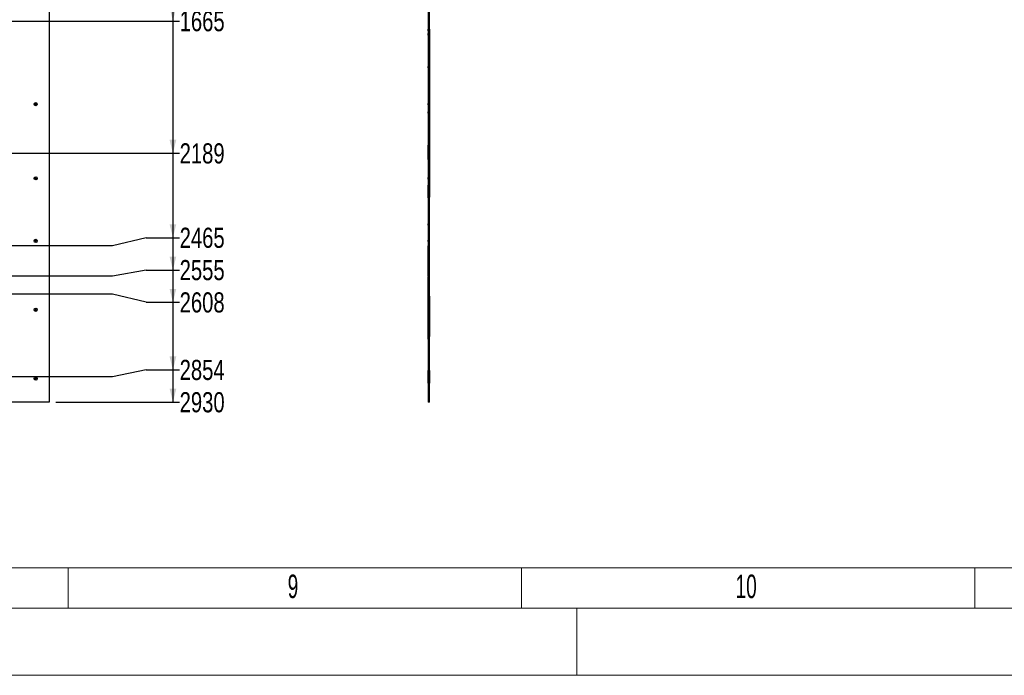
# Model space of a CAD drawing. Header units: millimetres. Extents: x 0 to 841, y 0 to 594.
# Tile 92 of 102: x 548 to 695, y 0 to 98. Entities that reach past the tile are written whole.
import ezdxf

# ---------------------------------------------------------------- set-up
doc = ezdxf.new("R2010")
doc.units = ezdxf.units.MM
doc.layers.add('COTES', color=1, linetype='Continuous')
doc.layers.add('NOTES', color=6, linetype='Continuous')
doc.layers.add('TRAIT-FORT', color=4, linetype='Continuous', lineweight=25)
doc.styles.add('SLDTEXTSTYLE0', font='TXT', dxfattribs={"width": 0.75})
doc.styles.add('SLDTEXTSTYLE3', font='TXT', dxfattribs={"width": 0.605})
doc.dimstyles.new('SLDDIMSTYLE1', dxfattribs={"dimtxt": 3, "dimasz": 2, "dimexe": 0, "dimexo": 0.0625, "dimgap": 0.75, "dimtad": 0, "dimtih": 1, "dimtoh": 1, "dimdec": 0, "dimlfac": 20, "dimrnd": 1e-09, "dimzin": 12, "dimdsep": 46, "dimtxsty": 'SLDTEXTSTYLE0', "dimsah": 1, "dimcen": 0.09, "dimadec": 0, "dimazin": 3, "dimtfac": 1, "dimtdec": 0, "dimtofl": 0, "dimtmove": 0, "dimatfit": 3, "dimfxl": 1, "dimfrac": 2, "dimtolj": 1, "dimtzin": 12, "dimarcsym": 0})

# ---------------------------------------------------------------- blocks, each defined once
blk = doc.blocks.new('_D_83')
at = {"layer": 'COTES', "color": 1, "transparency": 16777216}
for p, q in [((443.93, 103.85), (428, 103.85)), ((448.93, 97.33), (443.93, 103.85)), ((570.91, 101.27), (570.91, 97.33)), ((448.93, 97.33), (571.91, 97.33))]:
    blk.add_line(p, q, dxfattribs=at)
blk.add_solid([(570.91, 97.33), (571.41, 99.33), (570.41, 99.33)], dxfattribs=at)
at = {"layer": 'COTES', "color": 1, "transparency": 16777216, "insert": (571.91, 98.81), "char_height": 3, "attachment_point": 1, "style": 'SLDTEXTSTYLE0'}
blk.add_mtext('1665', dxfattribs=at)
blk = doc.blocks.new('_D_84')
at = {"layer": 'COTES', "color": 1, "transparency": 16777216}
for p, q in [((570.91, 97.33), (570.91, 77.65)), ((440.46, 77.65), (571.91, 77.65))]:
    blk.add_line(p, q, dxfattribs=at)
blk.add_solid([(570.91, 77.65), (571.41, 79.65), (570.41, 79.65)], dxfattribs=at)
at = {"layer": 'COTES', "color": 1, "transparency": 16777216, "insert": (571.91, 79.13), "char_height": 3, "attachment_point": 1, "style": 'SLDTEXTSTYLE0'}
blk.add_mtext('2189', dxfattribs=at)
blk = doc.blocks.new('_D_85')
at = {"layer": 'COTES', "color": 1, "transparency": 16777216}
for p, q in [((570.91, 77.65), (570.91, 65.08)), ((566.91, 65.08), (561.91, 63.85)), ((566.91, 65.08), (571.91, 65.08)), ((561.91, 63.85), (393.5, 63.85))]:
    blk.add_line(p, q, dxfattribs=at)
blk.add_solid([(570.91, 65.08), (571.41, 67.08), (570.41, 67.08)], dxfattribs=at)
at = {"layer": 'COTES', "color": 1, "transparency": 16777216, "insert": (571.91, 66.57), "char_height": 3, "attachment_point": 1, "style": 'SLDTEXTSTYLE0'}
blk.add_mtext('2465', dxfattribs=at)
blk = doc.blocks.new('_D_86')
at = {"layer": 'COTES', "color": 1, "transparency": 16777216}
for p, q in [((570.91, 65.08), (570.91, 60.27)), ((566.91, 60.27), (561.91, 59.35)), ((566.91, 60.27), (571.91, 60.27)), ((561.91, 59.35), (393.5, 59.35))]:
    blk.add_line(p, q, dxfattribs=at)
blk.add_solid([(570.91, 60.27), (571.41, 62.27), (570.41, 62.27)], dxfattribs=at)
at = {"layer": 'COTES', "color": 1, "transparency": 16777216, "insert": (571.91, 61.76), "char_height": 3, "attachment_point": 1, "style": 'SLDTEXTSTYLE0'}
blk.add_mtext('2555', dxfattribs=at)
blk = doc.blocks.new('_D_87')
at = {"layer": 'COTES', "color": 1, "transparency": 16777216}
for p, q in [((570.91, 60.27), (570.91, 55.46)), ((561.91, 56.69), (496.33, 56.69)), ((566.91, 55.46), (561.91, 56.69)), ((566.91, 55.46), (571.91, 55.46))]:
    blk.add_line(p, q, dxfattribs=at)
blk.add_solid([(570.91, 55.46), (571.41, 57.46), (570.41, 57.46)], dxfattribs=at)
at = {"layer": 'COTES', "color": 1, "transparency": 16777216, "insert": (571.91, 56.95), "char_height": 3, "attachment_point": 1, "style": 'SLDTEXTSTYLE0'}
blk.add_mtext('2608', dxfattribs=at)
blk = doc.blocks.new('_D_88')
at = {"layer": 'COTES', "color": 1, "transparency": 16777216}
for p, q in [((570.91, 55.46), (570.91, 45.41)), ((566.91, 45.41), (561.91, 44.38)), ((566.91, 45.41), (571.91, 45.41)), ((561.91, 44.38), (514.96, 44.38))]:
    blk.add_line(p, q, dxfattribs=at)
blk.add_solid([(570.91, 45.41), (571.41, 47.41), (570.41, 47.41)], dxfattribs=at)
at = {"layer": 'COTES', "color": 1, "transparency": 16777216, "insert": (571.91, 46.9), "char_height": 3, "attachment_point": 1, "style": 'SLDTEXTSTYLE0'}
blk.add_mtext('2854', dxfattribs=at)
blk = doc.blocks.new('_D_89')
at = {"layer": 'COTES', "color": 1, "transparency": 16777216}
for p, q in [((570.91, 45.41), (570.91, 40.6)), ((553.5, 40.6), (571.91, 40.6))]:
    blk.add_line(p, q, dxfattribs=at)
blk.add_solid([(570.91, 40.6), (571.41, 42.6), (570.41, 42.6)], dxfattribs=at)
at = {"layer": 'COTES', "color": 1, "transparency": 16777216, "insert": (571.91, 42.09), "char_height": 3, "attachment_point": 1, "style": 'SLDTEXTSTYLE0'}
blk.add_mtext('2930', dxfattribs=at)

msp = doc.modelspace()

# ---------------------------------------------------------------- linework, layer by layer
at = {"color": 7, "linetype": 'Continuous', "lineweight": 18}
for p, q in [((16.00104, 15.94307), (825.00104, 15.94307)), ((647.00104, 15.94307), (469.00104, 15.94307)), ((555.33464, 9.94307), (555.33464, 15.94307)), ((622.75134, 9.94307), (622.75134, 15.94307)), ((690.16804, 9.94307), (690.16804, 15.94307)), ((831.00104, 9.94307), (10.00104, 9.94307)), ((631.00104, -0.05693), (631.00104, 9.94307)), ((841.00104, -0.05693), (0.00104, -0.05693))]:
    msp.add_line(p, q, dxfattribs=at)
at = {"layer": 'TRAIT-FORT', "color": 4, "linetype": 'Continuous', "lineweight": 25}
for p, q in [((552.49675, 187.10392), (552.49675, 40.60392)), ((608.86375, 187.10392), (608.86375, 40.60392)), ((609.06375, 40.60392), (609.06375, 187.10392)), ((608.94125, 96.11642), (608.86375, 96.11642)), ((608.94125, 96.11642), (608.86375, 96.11642)), ((608.86375, 95.89142), (608.86375, 96.11642)), ((608.86375, 95.89142), (608.86375, 96.11642)), ((609.06375, 96.10392), (608.86375, 96.10392)), ((608.86375, 96.10392), (608.86375, 71.10392)), ((608.86375, 95.89142), (608.94125, 95.89142)), ((608.86375, 95.89142), (608.94125, 95.89142)), ((608.94125, 95.46642), (608.86375, 95.46642)), ((608.94125, 95.46642), (608.86375, 95.46642)), ((608.86375, 95.24142), (608.86375, 95.46642)), ((608.86375, 95.24142), (608.86375, 95.46642)), ((608.86375, 95.24142), (608.94125, 95.24142)), ((608.86375, 95.24142), (608.94125, 95.24142)), ((609.06375, 96.23892), (608.94125, 96.11642)), ((609.06375, 96.23892), (608.94125, 96.11642)), ((608.94125, 95.89142), (608.94125, 96.11642)), ((608.94125, 95.89142), (608.94125, 96.11642)), ((608.94125, 95.89142), (609.06375, 95.76892)), ((608.94125, 95.89142), (609.06375, 95.76892)), ((609.06375, 95.58892), (608.94125, 95.46642)), ((609.06375, 95.58892), (608.94125, 95.46642)), ((608.94125, 95.24142), (608.94125, 95.46642)), ((608.94125, 95.24142), (608.94125, 95.46642)), ((608.94125, 95.24142), (609.06375, 95.11892)), ((608.94125, 95.24142), (609.06375, 95.11892)), ((609.06375, 95.77131), (609.06375, 96.23652)), ((609.06375, 95.77131), (609.06375, 96.23652)), ((609.06375, 96.10392), (609.06375, 71.10392)), ((609.06375, 95.12131), (609.06375, 95.58652)), ((609.06375, 95.12131), (609.06375, 95.58652)), ((608.94125, 90.56642), (608.86375, 90.56642)), ((608.94125, 90.56642), (608.86375, 90.56642)), ((608.94125, 90.56642), (608.86375, 90.56642)), ((608.94125, 90.56642), (608.86375, 90.56642)), ((608.94125, 90.56642), (608.86375, 90.56642)), ((608.94125, 90.56642), (608.86375, 90.56642)), ((608.86375, 90.34142), (608.86375, 90.56642)), ((608.86375, 90.34142), (608.86375, 90.56642)), ((608.86375, 90.34142), (608.86375, 90.56642)), ((608.86375, 90.34142), (608.86375, 90.56642)), ((608.86375, 90.34142), (608.86375, 90.56642)), ((608.86375, 90.34142), (608.86375, 90.56642)), ((608.86375, 90.34142), (608.94125, 90.34142)), ((608.86375, 90.34142), (608.94125, 90.34142)), ((608.86375, 90.34142), (608.94125, 90.34142)), ((608.86375, 90.34142), (608.94125, 90.34142)), ((608.86375, 90.34142), (608.94125, 90.34142)), ((608.86375, 90.34142), (608.94125, 90.34142)), ((609.06375, 90.68892), (608.94125, 90.56642)), ((609.06375, 90.68892), (608.94125, 90.56642)), ((609.06375, 90.68892), (608.94125, 90.56642)), ((609.06375, 90.68892), (608.94125, 90.56642)), ((609.06375, 90.68892), (608.94125, 90.56642)), ((609.06375, 90.68892), (608.94125, 90.56642)), ((608.94125, 90.34142), (608.94125, 90.56642)), ((608.94125, 90.34142), (608.94125, 90.56642)), ((608.94125, 90.34142), (608.94125, 90.56642)), ((608.94125, 90.34142), (608.94125, 90.56642)), ((608.94125, 90.34142), (608.94125, 90.56642)), ((608.94125, 90.34142), (608.94125, 90.56642)), ((608.94125, 90.34142), (609.06375, 90.21892)), ((608.94125, 90.34142), (609.06375, 90.21892)), ((608.94125, 90.34142), (609.06375, 90.21892)), ((608.94125, 90.34142), (609.06375, 90.21892)), ((608.94125, 90.34142), (609.06375, 90.21892)), ((608.94125, 90.34142), (609.06375, 90.21892)), ((609.06375, 90.22131), (609.06375, 90.68652)), ((609.06375, 90.22131), (609.06375, 90.68652)), ((609.06375, 90.22131), (609.06375, 90.68652)), ((609.06375, 90.22131), (609.06375, 90.68652)), ((609.06375, 90.22131), (609.06375, 90.68652)), ((609.06375, 90.22131), (609.06375, 90.68652)), ((608.94125, 85.06642), (608.86375, 85.06642)), ((608.94125, 85.06642), (608.86375, 85.06642)), ((608.94125, 85.06642), (608.86375, 85.06642)), ((608.94125, 85.06642), (608.86375, 85.06642)), ((608.86375, 84.84142), (608.86375, 85.06642)), ((608.86375, 84.84142), (608.86375, 85.06642)), ((608.86375, 84.84142), (608.86375, 85.06642)), ((608.86375, 84.84142), (608.86375, 85.06642)), ((609.06375, 85.18892), (608.94125, 85.06642)), ((609.06375, 85.18892), (608.94125, 85.06642)), ((609.06375, 85.18892), (608.94125, 85.06642)), ((609.06375, 85.18892), (608.94125, 85.06642)), ((608.94125, 84.84142), (608.94125, 85.06642)), ((608.94125, 84.84142), (608.94125, 85.06642)), ((608.94125, 84.84142), (608.94125, 85.06642)), ((608.94125, 84.84142), (608.94125, 85.06642)), ((609.06375, 84.72131), (609.06375, 85.18652)), ((609.06375, 84.72131), (609.06375, 85.18652)), ((609.06375, 84.72131), (609.06375, 85.18652)), ((609.06375, 84.72131), (609.06375, 85.18652)), ((608.86375, 84.84142), (608.94125, 84.84142)), ((608.86375, 84.84142), (608.94125, 84.84142)), ((608.86375, 84.84142), (608.94125, 84.84142)), ((608.86375, 84.84142), (608.94125, 84.84142)), ((608.94125, 83.81642), (608.86375, 83.81642)), ((608.94125, 83.81642), (608.86375, 83.81642)), ((608.86375, 83.59142), (608.86375, 83.81642)), ((608.86375, 83.59142), (608.86375, 83.81642)), ((608.86375, 83.59142), (608.94125, 83.59142)), ((608.86375, 83.59142), (608.94125, 83.59142)), ((608.94125, 84.84142), (609.06375, 84.71892)), ((608.94125, 84.84142), (609.06375, 84.71892)), ((608.94125, 84.84142), (609.06375, 84.71892)), ((608.94125, 84.84142), (609.06375, 84.71892)), ((609.06375, 83.93892), (608.94125, 83.81642)), ((609.06375, 83.93892), (608.94125, 83.81642)), ((608.94125, 83.59142), (608.94125, 83.81642)), ((608.94125, 83.59142), (608.94125, 83.81642)), ((608.94125, 83.59142), (609.06375, 83.46892)), ((608.94125, 83.59142), (609.06375, 83.46892)), ((609.06375, 83.47131), (609.06375, 83.93652)), ((609.06375, 83.47131), (609.06375, 83.93652)), ((608.94125, 78.86642), (608.86375, 78.86642)), ((608.94125, 78.86642), (608.86375, 78.86642)), ((608.94125, 78.86642), (608.86375, 78.86642)), ((608.94125, 78.86642), (608.86375, 78.86642)), ((608.94125, 78.86642), (608.86375, 78.86642)), ((608.94125, 78.86642), (608.86375, 78.86642)), ((608.86375, 78.64142), (608.86375, 78.86642)), ((608.86375, 78.64142), (608.86375, 78.86642)), ((608.86375, 78.64142), (608.86375, 78.86642)), ((608.86375, 78.64142), (608.86375, 78.86642)), ((608.86375, 78.64142), (608.86375, 78.86642)), ((608.86375, 78.64142), (608.86375, 78.86642)), ((608.86375, 78.64142), (608.94125, 78.64142)), ((608.86375, 78.64142), (608.94125, 78.64142)), ((608.86375, 78.64142), (608.94125, 78.64142)), ((608.86375, 78.64142), (608.94125, 78.64142)), ((608.86375, 78.64142), (608.94125, 78.64142)), ((608.86375, 78.64142), (608.94125, 78.64142)), ((609.06375, 78.59649), (608.86375, 78.59649)), ((609.06375, 78.59649), (608.86375, 78.59649)), ((608.86375, 76.6987), (608.86375, 78.59427)), ((608.86375, 76.6987), (608.86375, 78.59427)), ((609.06375, 78.98892), (608.94125, 78.86642)), ((609.06375, 78.98892), (608.94125, 78.86642)), ((609.06375, 78.98892), (608.94125, 78.86642)), ((609.06375, 78.98892), (608.94125, 78.86642)), ((609.06375, 78.98892), (608.94125, 78.86642)), ((609.06375, 78.98892), (608.94125, 78.86642)), ((608.94125, 78.64142), (608.94125, 78.86642)), ((608.94125, 78.64142), (608.94125, 78.86642)), ((608.94125, 78.64142), (608.94125, 78.86642)), ((608.94125, 78.64142), (608.94125, 78.86642)), ((608.94125, 78.64142), (608.94125, 78.86642)), ((608.94125, 78.64142), (608.94125, 78.86642)), ((608.94125, 78.64142), (609.06375, 78.51892)), ((608.94125, 78.64142), (609.06375, 78.51892)), ((608.94125, 78.64142), (609.06375, 78.51892)), ((608.94125, 78.64142), (609.06375, 78.51892)), ((608.94125, 78.64142), (609.06375, 78.51892)), ((608.94125, 78.64142), (609.06375, 78.51892)), ((609.06375, 78.52131), (609.06375, 78.98652)), ((609.06375, 78.52131), (609.06375, 78.98652)), ((609.06375, 78.52131), (609.06375, 78.98652)), ((609.06375, 78.52131), (609.06375, 78.98652)), ((609.06375, 78.52131), (609.06375, 78.98652)), ((609.06375, 78.52131), (609.06375, 78.98652)), ((609.06375, 76.6987), (609.06375, 78.59427)), ((609.06375, 76.6987), (609.06375, 78.59427)), ((608.86375, 76.69649), (609.06375, 76.69649)), ((608.86375, 76.69649), (609.06375, 76.69649)), ((608.94125, 74.01642), (608.86375, 74.01642)), ((608.94125, 74.01642), (608.86375, 74.01642)), ((608.94125, 74.01642), (608.86375, 74.01642)), ((608.94125, 74.01642), (608.86375, 74.01642)), ((608.86375, 73.79142), (608.86375, 74.01642)), ((608.86375, 73.79142), (608.86375, 74.01642)), ((608.86375, 73.79142), (608.86375, 74.01642)), ((608.86375, 73.79142), (608.86375, 74.01642)), ((608.86375, 73.79142), (608.94125, 73.79142)), ((608.86375, 73.79142), (608.94125, 73.79142)), ((608.86375, 73.79142), (608.94125, 73.79142)), ((608.86375, 73.79142), (608.94125, 73.79142)), ((609.06375, 74.13892), (608.94125, 74.01642)), ((609.06375, 74.13892), (608.94125, 74.01642)), ((609.06375, 74.13892), (608.94125, 74.01642)), ((609.06375, 74.13892), (608.94125, 74.01642)), ((608.94125, 73.79142), (608.94125, 74.01642)), ((608.94125, 73.79142), (608.94125, 74.01642)), ((608.94125, 73.79142), (608.94125, 74.01642)), ((608.94125, 73.79142), (608.94125, 74.01642)), ((608.94125, 73.79142), (609.06375, 73.66892)), ((608.94125, 73.79142), (609.06375, 73.66892)), ((608.94125, 73.79142), (609.06375, 73.66892)), ((608.94125, 73.79142), (609.06375, 73.66892)), ((609.06375, 73.67131), (609.06375, 74.13652)), ((609.06375, 73.67131), (609.06375, 74.13652)), ((609.06375, 73.67131), (609.06375, 74.13652)), ((609.06375, 73.67131), (609.06375, 74.13652)), ((609.06375, 72.92329), (608.86375, 72.92329)), ((609.06375, 72.92329), (608.86375, 72.92329)), ((608.86375, 71.0255), (608.86375, 72.92107)), ((608.86375, 71.0255), (608.86375, 72.92107)), ((608.94125, 72.21642), (608.86375, 72.21642)), ((608.94125, 72.21642), (608.86375, 72.21642)), ((608.94125, 72.21642), (608.86375, 72.21642)), ((608.94125, 72.21642), (608.86375, 72.21642)), ((608.94125, 72.21642), (608.86375, 72.21642)), ((608.86375, 71.99142), (608.86375, 72.21642)), ((608.86375, 71.99142), (608.86375, 72.21642)), ((608.86375, 71.99142), (608.86375, 72.21642)), ((608.86375, 71.99142), (608.86375, 72.21642)), ((608.86375, 71.99142), (608.86375, 72.21642)), ((608.86375, 71.99142), (608.94125, 71.99142)), ((608.86375, 71.99142), (608.94125, 71.99142)), ((608.86375, 71.99142), (608.94125, 71.99142)), ((608.86375, 71.99142), (608.94125, 71.99142)), ((608.86375, 71.99142), (608.94125, 71.99142)), ((609.06375, 72.33892), (608.94125, 72.21642)), ((609.06375, 72.33892), (608.94125, 72.21642)), ((609.06375, 72.33892), (608.94125, 72.21642)), ((609.06375, 72.33892), (608.94125, 72.21642)), ((609.06375, 72.33892), (608.94125, 72.21642)), ((608.94125, 71.99142), (608.94125, 72.21642)), ((608.94125, 71.99142), (608.94125, 72.21642)), ((608.94125, 71.99142), (608.94125, 72.21642)), ((608.94125, 71.99142), (608.94125, 72.21642)), ((608.94125, 71.99142), (608.94125, 72.21642)), ((608.94125, 71.99142), (609.06375, 71.86892)), ((608.94125, 71.99142), (609.06375, 71.86892)), ((608.94125, 71.99142), (609.06375, 71.86892)), ((608.94125, 71.99142), (609.06375, 71.86892)), ((608.94125, 71.99142), (609.06375, 71.86892)), ((609.06375, 71.0255), (609.06375, 72.92107)), ((609.06375, 71.0255), (609.06375, 72.92107)), ((609.06375, 71.87131), (609.06375, 72.33652)), ((609.06375, 71.87131), (609.06375, 72.33652)), ((609.06375, 71.87131), (609.06375, 72.33652)), ((609.06375, 71.87131), (609.06375, 72.33652)), ((609.06375, 71.87131), (609.06375, 72.33652)), ((609.06375, 71.10392), (608.86375, 71.10392)), ((608.86375, 71.02329), (609.06375, 71.02329)), ((608.86375, 71.02329), (609.06375, 71.02329)), ((608.94125, 67.16642), (608.86375, 67.16642)), ((608.94125, 67.16642), (608.86375, 67.16642)), ((608.94125, 67.16642), (608.86375, 67.16642)), ((608.94125, 67.16642), (608.86375, 67.16642)), ((608.94125, 67.16642), (608.86375, 67.16642)), ((608.94125, 67.16642), (608.86375, 67.16642)), ((608.86375, 66.94142), (608.86375, 67.16642)), ((608.86375, 66.94142), (608.86375, 67.16642)), ((608.86375, 66.94142), (608.86375, 67.16642)), ((608.86375, 66.94142), (608.86375, 67.16642)), ((608.86375, 66.94142), (608.86375, 67.16642)), ((608.86375, 66.94142), (608.86375, 67.16642)), ((608.86375, 66.94142), (608.94125, 66.94142)), ((608.86375, 66.94142), (608.94125, 66.94142)), ((608.86375, 66.94142), (608.94125, 66.94142)), ((608.86375, 66.94142), (608.94125, 66.94142)), ((608.86375, 66.94142), (608.94125, 66.94142)), ((608.86375, 66.94142), (608.94125, 66.94142)), ((609.06375, 67.28892), (608.94125, 67.16642)), ((609.06375, 67.28892), (608.94125, 67.16642)), ((609.06375, 67.28892), (608.94125, 67.16642)), ((609.06375, 67.28892), (608.94125, 67.16642)), ((609.06375, 67.28892), (608.94125, 67.16642)), ((609.06375, 67.28892), (608.94125, 67.16642)), ((608.94125, 66.94142), (608.94125, 67.16642)), ((608.94125, 66.94142), (608.94125, 67.16642)), ((608.94125, 66.94142), (608.94125, 67.16642)), ((608.94125, 66.94142), (608.94125, 67.16642)), ((608.94125, 66.94142), (608.94125, 67.16642)), ((608.94125, 66.94142), (608.94125, 67.16642)), ((608.94125, 66.94142), (609.06375, 66.81892)), ((608.94125, 66.94142), (609.06375, 66.81892)), ((608.94125, 66.94142), (609.06375, 66.81892)), ((608.94125, 66.94142), (609.06375, 66.81892)), ((608.94125, 66.94142), (609.06375, 66.81892)), ((608.94125, 66.94142), (609.06375, 66.81892)), ((609.06375, 66.82131), (609.06375, 67.28652)), ((609.06375, 66.82131), (609.06375, 67.28652)), ((609.06375, 66.82131), (609.06375, 67.28652)), ((609.06375, 66.82131), (609.06375, 67.28652)), ((609.06375, 66.82131), (609.06375, 67.28652)), ((609.06375, 66.82131), (609.06375, 67.28652)), ((608.94125, 64.71642), (608.86375, 64.71642)), ((608.94125, 64.71642), (608.86375, 64.71642)), ((608.94125, 64.71642), (608.86375, 64.71642)), ((608.94125, 64.71642), (608.86375, 64.71642)), ((608.94125, 64.71642), (608.86375, 64.71642)), ((608.94125, 64.71642), (608.86375, 64.71642)), ((608.94125, 64.71642), (608.86375, 64.71642)), ((608.86375, 64.49142), (608.86375, 64.71642)), ((608.86375, 64.49142), (608.86375, 64.71642)), ((608.86375, 64.49142), (608.86375, 64.71642)), ((608.86375, 64.49142), (608.86375, 64.71642)), ((608.86375, 64.49142), (608.86375, 64.71642)), ((608.86375, 64.49142), (608.86375, 64.71642)), ((608.86375, 64.49142), (608.86375, 64.71642)), ((608.86375, 64.49142), (608.94125, 64.49142)), ((608.86375, 64.49142), (608.94125, 64.49142)), ((608.86375, 64.49142), (608.94125, 64.49142)), ((608.86375, 64.49142), (608.94125, 64.49142)), ((608.86375, 64.49142), (608.94125, 64.49142)), ((608.86375, 64.49142), (608.94125, 64.49142)), ((608.86375, 64.49142), (608.94125, 64.49142)), ((609.06375, 64.83892), (608.94125, 64.71642)), ((609.06375, 64.83892), (608.94125, 64.71642)), ((609.06375, 64.83892), (608.94125, 64.71642)), ((609.06375, 64.83892), (608.94125, 64.71642)), ((609.06375, 64.83892), (608.94125, 64.71642)), ((609.06375, 64.83892), (608.94125, 64.71642)), ((609.06375, 64.83892), (608.94125, 64.71642)), ((608.94125, 64.49142), (608.94125, 64.71642)), ((608.94125, 64.49142), (608.94125, 64.71642)), ((608.94125, 64.49142), (608.94125, 64.71642)), ((608.94125, 64.49142), (608.94125, 64.71642)), ((608.94125, 64.49142), (608.94125, 64.71642)), ((608.94125, 64.49142), (608.94125, 64.71642)), ((608.94125, 64.49142), (608.94125, 64.71642)), ((608.94125, 64.49142), (609.06375, 64.36892)), ((608.94125, 64.49142), (609.06375, 64.36892)), ((608.94125, 64.49142), (609.06375, 64.36892)), ((608.94125, 64.49142), (609.06375, 64.36892)), ((608.94125, 64.49142), (609.06375, 64.36892)), ((608.94125, 64.49142), (609.06375, 64.36892)), ((608.94125, 64.49142), (609.06375, 64.36892)), ((609.06375, 64.37131), (609.06375, 64.83652)), ((609.06375, 64.37131), (609.06375, 64.83652)), ((609.06375, 64.37131), (609.06375, 64.83652)), ((609.06375, 64.37131), (609.06375, 64.83652)), ((609.06375, 64.37131), (609.06375, 64.83652)), ((609.06375, 64.37131), (609.06375, 64.83652)), ((609.06375, 64.37131), (609.06375, 64.83652)), ((608.86375, 59.35392), (608.86375, 63.85392)), ((609.06375, 63.85392), (608.86375, 63.85392)), ((609.06375, 59.35392), (609.06375, 63.85392)), ((609.06375, 59.35392), (608.86375, 59.35392)), ((609.06375, 59.26898), (608.86375, 59.26898)), ((608.86375, 57.3712), (608.86375, 59.26677)), ((609.06375, 57.3712), (609.06375, 59.26677)), ((608.94125, 58.16642), (608.86375, 58.16642)), ((608.94125, 58.16642), (608.86375, 58.16642)), ((608.86375, 57.94142), (608.86375, 58.16642)), ((608.86375, 57.94142), (608.86375, 58.16642)), ((608.86375, 57.94142), (608.94125, 57.94142)), ((608.86375, 57.94142), (608.94125, 57.94142)), ((609.06375, 57.64217), (608.86375, 57.64217)), ((608.86375, 55.74439), (608.86375, 57.63996)), ((608.86375, 57.36898), (609.06375, 57.36898)), ((609.06375, 58.28892), (608.94125, 58.16642)), ((609.06375, 58.28892), (608.94125, 58.16642)), ((608.94125, 57.94142), (608.94125, 58.16642)), ((608.94125, 57.94142), (608.94125, 58.16642)), ((608.94125, 57.94142), (609.06375, 57.81892)), ((608.94125, 57.94142), (609.06375, 57.81892)), ((609.06375, 57.82131), (609.06375, 58.28652)), ((609.06375, 57.82131), (609.06375, 58.28652)), ((609.06375, 55.74439), (609.06375, 57.63996)), ((609.06375, 56.35392), (608.86375, 56.35392)), ((608.86375, 50.35392), (608.86375, 56.35392)), ((608.86375, 55.74217), (609.06375, 55.74217)), ((609.06375, 56.35392), (609.06375, 50.35392)), ((608.94125, 55.46642), (608.86375, 55.46642)), ((608.94125, 55.46642), (608.86375, 55.46642)), ((608.94125, 55.46642), (608.86375, 55.46642)), ((608.94125, 55.46642), (608.86375, 55.46642)), ((608.94125, 55.46642), (608.86375, 55.46642)), ((608.94125, 55.46642), (608.86375, 55.46642)), ((608.86375, 55.24142), (608.86375, 55.46642)), ((608.86375, 55.24142), (608.86375, 55.46642)), ((608.86375, 55.24142), (608.86375, 55.46642)), ((608.86375, 55.24142), (608.86375, 55.46642)), ((608.86375, 55.24142), (608.86375, 55.46642)), ((608.86375, 55.24142), (608.86375, 55.46642)), ((608.86375, 55.24142), (608.94125, 55.24142)), ((608.86375, 55.24142), (608.94125, 55.24142)), ((608.86375, 55.24142), (608.94125, 55.24142)), ((608.86375, 55.24142), (608.94125, 55.24142)), ((608.86375, 55.24142), (608.94125, 55.24142)), ((608.86375, 55.24142), (608.94125, 55.24142)), ((609.06375, 54.52186), (608.86375, 54.52186)), ((608.86375, 52.62408), (608.86375, 54.51965)), ((608.94125, 54.46642), (608.86375, 54.46642)), ((608.94125, 54.46642), (608.86375, 54.46642)), ((608.94125, 54.46642), (608.86375, 54.46642)), ((608.94125, 54.46642), (608.86375, 54.46642)), ((608.86375, 54.24142), (608.86375, 54.46642)), ((608.86375, 54.24142), (608.86375, 54.46642)), ((608.86375, 54.24142), (608.86375, 54.46642)), ((608.86375, 54.24142), (608.86375, 54.46642)), ((608.86375, 54.24142), (608.94125, 54.24142)), ((608.86375, 54.24142), (608.94125, 54.24142)), ((608.86375, 54.24142), (608.94125, 54.24142)), ((608.86375, 54.24142), (608.94125, 54.24142)), ((609.06375, 55.58892), (608.94125, 55.46642)), ((609.06375, 55.58892), (608.94125, 55.46642)), ((609.06375, 55.58892), (608.94125, 55.46642)), ((609.06375, 55.58892), (608.94125, 55.46642)), ((609.06375, 55.58892), (608.94125, 55.46642)), ((609.06375, 55.58892), (608.94125, 55.46642)), ((608.94125, 55.24142), (608.94125, 55.46642)), ((608.94125, 55.24142), (608.94125, 55.46642)), ((608.94125, 55.24142), (608.94125, 55.46642)), ((608.94125, 55.24142), (608.94125, 55.46642)), ((608.94125, 55.24142), (608.94125, 55.46642)), ((608.94125, 55.24142), (608.94125, 55.46642)), ((608.94125, 55.24142), (609.06375, 55.11892)), ((608.94125, 55.24142), (609.06375, 55.11892)), ((608.94125, 55.24142), (609.06375, 55.11892)), ((608.94125, 55.24142), (609.06375, 55.11892)), ((608.94125, 55.24142), (609.06375, 55.11892)), ((608.94125, 55.24142), (609.06375, 55.11892)), ((609.06375, 54.58892), (608.94125, 54.46642)), ((609.06375, 54.58892), (608.94125, 54.46642)), ((609.06375, 54.58892), (608.94125, 54.46642)), ((609.06375, 54.58892), (608.94125, 54.46642)), ((608.94125, 54.24142), (608.94125, 54.46642)), ((608.94125, 54.24142), (608.94125, 54.46642)), ((608.94125, 54.24142), (608.94125, 54.46642)), ((608.94125, 54.24142), (608.94125, 54.46642)), ((608.94125, 54.24142), (609.06375, 54.11892)), ((608.94125, 54.24142), (609.06375, 54.11892)), ((608.94125, 54.24142), (609.06375, 54.11892)), ((608.94125, 54.24142), (609.06375, 54.11892)), ((609.06375, 55.12131), (609.06375, 55.58652)), ((609.06375, 55.12131), (609.06375, 55.58652)), ((609.06375, 55.12131), (609.06375, 55.58652)), ((609.06375, 55.12131), (609.06375, 55.58652)), ((609.06375, 55.12131), (609.06375, 55.58652)), ((609.06375, 55.12131), (609.06375, 55.58652)), ((609.06375, 54.12131), (609.06375, 54.58652)), ((609.06375, 54.12131), (609.06375, 54.58652)), ((609.06375, 54.12131), (609.06375, 54.58652)), ((609.06375, 54.12131), (609.06375, 54.58652)), ((609.06375, 52.62408), (609.06375, 54.51965)), ((608.86375, 52.62186), (609.06375, 52.62186)), ((609.06375, 51.85495), (608.86375, 51.85495)), ((608.86375, 49.95717), (608.86375, 51.85274)), ((609.06375, 49.95717), (609.06375, 51.85274)), ((609.06375, 50.35392), (608.86375, 50.35392)), ((608.86375, 49.95495), (609.06375, 49.95495)), ((609.06375, 45.33279), (608.86375, 45.33279)), ((609.06375, 45.33279), (608.86375, 45.33279)), ((609.06375, 45.33279), (608.86375, 45.33279)), ((609.06375, 45.33279), (608.86375, 45.33279)), ((608.86375, 43.43501), (608.86375, 45.33058)), ((608.86375, 43.43501), (608.86375, 45.33058)), ((608.86375, 43.43501), (608.86375, 45.33058)), ((608.86375, 43.43501), (608.86375, 45.33058)), ((608.94125, 44.21642), (608.86375, 44.21642)), ((608.94125, 44.21642), (608.86375, 44.21642)), ((608.94125, 44.21642), (608.86375, 44.21642)), ((608.94125, 44.21642), (608.86375, 44.21642)), ((608.94125, 44.21642), (608.86375, 44.21642)), ((608.94125, 44.21642), (608.86375, 44.21642)), ((608.94125, 44.21642), (608.86375, 44.21642)), ((608.94125, 44.21642), (608.86375, 44.21642)), ((608.94125, 44.21642), (608.86375, 44.21642)), ((608.94125, 44.21642), (608.86375, 44.21642)), ((608.94125, 44.21642), (608.86375, 44.21642)), ((608.94125, 44.21642), (608.86375, 44.21642)), ((608.94125, 44.21642), (608.86375, 44.21642)), ((608.94125, 44.21642), (608.86375, 44.21642)), ((608.94125, 44.21642), (608.86375, 44.21642)), ((608.94125, 44.21642), (608.86375, 44.21642)), ((608.94125, 44.21642), (608.86375, 44.21642)), ((608.94125, 44.21642), (608.86375, 44.21642)), ((608.94125, 44.21642), (608.86375, 44.21642)), ((608.94125, 44.21642), (608.86375, 44.21642)), ((608.94125, 44.21642), (608.86375, 44.21642)), ((608.94125, 44.21642), (608.86375, 44.21642)), ((608.94125, 44.21642), (608.86375, 44.21642)), ((608.94125, 44.21642), (608.86375, 44.21642)), ((608.94125, 44.21642), (608.86375, 44.21642)), ((608.94125, 44.21642), (608.86375, 44.21642)), ((608.94125, 44.21642), (608.86375, 44.21642)), ((608.94125, 44.21642), (608.86375, 44.21642)), ((608.94125, 44.21642), (608.86375, 44.21642)), ((608.94125, 44.21642), (608.86375, 44.21642)), ((608.86375, 43.99142), (608.86375, 44.21642)), ((608.86375, 43.99142), (608.86375, 44.21642)), ((608.86375, 43.99142), (608.86375, 44.21642)), ((608.86375, 43.99142), (608.86375, 44.21642)), ((608.86375, 43.99142), (608.86375, 44.21642)), ((608.86375, 43.99142), (608.86375, 44.21642)), ((608.86375, 43.99142), (608.86375, 44.21642)), ((608.86375, 43.99142), (608.86375, 44.21642)), ((608.86375, 43.99142), (608.86375, 44.21642)), ((608.86375, 43.99142), (608.86375, 44.21642)), ((608.86375, 43.99142), (608.86375, 44.21642)), ((608.86375, 43.99142), (608.86375, 44.21642)), ((608.86375, 43.99142), (608.86375, 44.21642)), ((608.86375, 43.99142), (608.86375, 44.21642)), ((608.86375, 43.99142), (608.86375, 44.21642)), ((608.86375, 43.99142), (608.86375, 44.21642)), ((608.86375, 43.99142), (608.86375, 44.21642)), ((608.86375, 43.99142), (608.86375, 44.21642)), ((608.86375, 43.99142), (608.86375, 44.21642)), ((608.86375, 43.99142), (608.86375, 44.21642)), ((608.86375, 43.99142), (608.86375, 44.21642)), ((608.86375, 43.99142), (608.86375, 44.21642)), ((608.86375, 43.99142), (608.86375, 44.21642)), ((608.86375, 43.99142), (608.86375, 44.21642)), ((608.86375, 43.99142), (608.86375, 44.21642)), ((608.86375, 43.99142), (608.86375, 44.21642)), ((608.86375, 43.99142), (608.86375, 44.21642)), ((608.86375, 43.99142), (608.86375, 44.21642)), ((608.86375, 43.99142), (608.86375, 44.21642)), ((608.86375, 43.99142), (608.86375, 44.21642)), ((608.86375, 43.99142), (608.94125, 43.99142)), ((608.86375, 43.99142), (608.94125, 43.99142)), ((608.86375, 43.99142), (608.94125, 43.99142)), ((608.86375, 43.99142), (608.94125, 43.99142)), ((608.86375, 43.99142), (608.94125, 43.99142)), ((608.86375, 43.99142), (608.94125, 43.99142)), ((608.86375, 43.99142), (608.94125, 43.99142)), ((608.86375, 43.99142), (608.94125, 43.99142)), ((608.86375, 43.99142), (608.94125, 43.99142)), ((608.86375, 43.99142), (608.94125, 43.99142)), ((608.86375, 43.99142), (608.94125, 43.99142)), ((608.86375, 43.99142), (608.94125, 43.99142)), ((608.86375, 43.99142), (608.94125, 43.99142)), ((608.86375, 43.99142), (608.94125, 43.99142)), ((608.86375, 43.99142), (608.94125, 43.99142)), ((608.86375, 43.99142), (608.94125, 43.99142)), ((608.86375, 43.99142), (608.94125, 43.99142)), ((608.86375, 43.99142), (608.94125, 43.99142)), ((608.86375, 43.99142), (608.94125, 43.99142)), ((608.86375, 43.99142), (608.94125, 43.99142)), ((608.86375, 43.99142), (608.94125, 43.99142)), ((608.86375, 43.99142), (608.94125, 43.99142)), ((608.86375, 43.99142), (608.94125, 43.99142)), ((608.86375, 43.99142), (608.94125, 43.99142)), ((608.86375, 43.99142), (608.94125, 43.99142)), ((608.86375, 43.99142), (608.94125, 43.99142)), ((608.86375, 43.99142), (608.94125, 43.99142)), ((608.86375, 43.99142), (608.94125, 43.99142)), ((608.86375, 43.99142), (608.94125, 43.99142)), ((608.86375, 43.99142), (608.94125, 43.99142)), ((609.06375, 44.33892), (608.94125, 44.21642)), ((609.06375, 44.33892), (608.94125, 44.21642)), ((609.06375, 44.33892), (608.94125, 44.21642)), ((609.06375, 44.33892), (608.94125, 44.21642)), ((609.06375, 44.33892), (608.94125, 44.21642)), ((609.06375, 44.33892), (608.94125, 44.21642)), ((609.06375, 44.33892), (608.94125, 44.21642)), ((609.06375, 44.33892), (608.94125, 44.21642)), ((609.06375, 44.33892), (608.94125, 44.21642)), ((609.06375, 44.33892), (608.94125, 44.21642)), ((609.06375, 44.33892), (608.94125, 44.21642)), ((609.06375, 44.33892), (608.94125, 44.21642)), ((609.06375, 44.33892), (608.94125, 44.21642)), ((609.06375, 44.33892), (608.94125, 44.21642)), ((609.06375, 44.33892), (608.94125, 44.21642)), ((609.06375, 44.33892), (608.94125, 44.21642)), ((609.06375, 44.33892), (608.94125, 44.21642)), ((609.06375, 44.33892), (608.94125, 44.21642)), ((609.06375, 44.33892), (608.94125, 44.21642)), ((609.06375, 44.33892), (608.94125, 44.21642)), ((609.06375, 44.33892), (608.94125, 44.21642)), ((609.06375, 44.33892), (608.94125, 44.21642)), ((609.06375, 44.33892), (608.94125, 44.21642)), ((609.06375, 44.33892), (608.94125, 44.21642)), ((609.06375, 44.33892), (608.94125, 44.21642)), ((609.06375, 44.33892), (608.94125, 44.21642)), ((609.06375, 44.33892), (608.94125, 44.21642)), ((609.06375, 44.33892), (608.94125, 44.21642)), ((609.06375, 44.33892), (608.94125, 44.21642)), ((609.06375, 44.33892), (608.94125, 44.21642)), ((608.94125, 43.99142), (608.94125, 44.21642)), ((608.94125, 43.99142), (608.94125, 44.21642)), ((608.94125, 43.99142), (608.94125, 44.21642)), ((608.94125, 43.99142), (608.94125, 44.21642)), ((608.94125, 43.99142), (608.94125, 44.21642)), ((608.94125, 43.99142), (608.94125, 44.21642)), ((608.94125, 43.99142), (608.94125, 44.21642)), ((608.94125, 43.99142), (608.94125, 44.21642)), ((608.94125, 43.99142), (608.94125, 44.21642)), ((608.94125, 43.99142), (608.94125, 44.21642)), ((608.94125, 43.99142), (608.94125, 44.21642)), ((608.94125, 43.99142), (608.94125, 44.21642)), ((608.94125, 43.99142), (608.94125, 44.21642)), ((608.94125, 43.99142), (608.94125, 44.21642)), ((608.94125, 43.99142), (608.94125, 44.21642)), ((608.94125, 43.99142), (608.94125, 44.21642)), ((608.94125, 43.99142), (608.94125, 44.21642)), ((608.94125, 43.99142), (608.94125, 44.21642)), ((608.94125, 43.99142), (608.94125, 44.21642)), ((608.94125, 43.99142), (608.94125, 44.21642)), ((608.94125, 43.99142), (608.94125, 44.21642)), ((608.94125, 43.99142), (608.94125, 44.21642)), ((608.94125, 43.99142), (608.94125, 44.21642)), ((608.94125, 43.99142), (608.94125, 44.21642)), ((608.94125, 43.99142), (608.94125, 44.21642)), ((608.94125, 43.99142), (608.94125, 44.21642)), ((608.94125, 43.99142), (608.94125, 44.21642)), ((608.94125, 43.99142), (608.94125, 44.21642)), ((608.94125, 43.99142), (608.94125, 44.21642)), ((608.94125, 43.99142), (608.94125, 44.21642)), ((608.94125, 43.99142), (609.06375, 43.86892)), ((608.94125, 43.99142), (609.06375, 43.86892)), ((608.94125, 43.99142), (609.06375, 43.86892)), ((608.94125, 43.99142), (609.06375, 43.86892)), ((608.94125, 43.99142), (609.06375, 43.86892)), ((608.94125, 43.99142), (609.06375, 43.86892)), ((608.94125, 43.99142), (609.06375, 43.86892)), ((608.94125, 43.99142), (609.06375, 43.86892)), ((608.94125, 43.99142), (609.06375, 43.86892)), ((608.94125, 43.99142), (609.06375, 43.86892)), ((608.94125, 43.99142), (609.06375, 43.86892)), ((608.94125, 43.99142), (609.06375, 43.86892)), ((608.94125, 43.99142), (609.06375, 43.86892)), ((608.94125, 43.99142), (609.06375, 43.86892)), ((608.94125, 43.99142), (609.06375, 43.86892)), ((608.94125, 43.99142), (609.06375, 43.86892)), ((608.94125, 43.99142), (609.06375, 43.86892)), ((608.94125, 43.99142), (609.06375, 43.86892)), ((608.94125, 43.99142), (609.06375, 43.86892)), ((608.94125, 43.99142), (609.06375, 43.86892)), ((608.94125, 43.99142), (609.06375, 43.86892)), ((608.94125, 43.99142), (609.06375, 43.86892)), ((608.94125, 43.99142), (609.06375, 43.86892)), ((608.94125, 43.99142), (609.06375, 43.86892)), ((608.94125, 43.99142), (609.06375, 43.86892)), ((608.94125, 43.99142), (609.06375, 43.86892)), ((608.94125, 43.99142), (609.06375, 43.86892)), ((608.94125, 43.99142), (609.06375, 43.86892)), ((608.94125, 43.99142), (609.06375, 43.86892)), ((608.94125, 43.99142), (609.06375, 43.86892)), ((609.06375, 45.33277), (609.06375, 43.43297)), ((609.06375, 43.43501), (609.06375, 45.33058)), ((609.06375, 43.43501), (609.06375, 45.33058)), ((609.06375, 43.43501), (609.06375, 45.33058)), ((609.06375, 43.87131), (609.06375, 44.33652)), ((609.06375, 43.87131), (609.06375, 44.33652)), ((609.06375, 43.87131), (609.06375, 44.33652)), ((609.06375, 43.87131), (609.06375, 44.33652)), ((609.06375, 43.87131), (609.06375, 44.33652)), ((609.06375, 43.87131), (609.06375, 44.33652)), ((609.06375, 43.87131), (609.06375, 44.33652)), ((609.06375, 43.87131), (609.06375, 44.33652)), ((609.06375, 43.87131), (609.06375, 44.33652)), ((609.06375, 43.87131), (609.06375, 44.33652)), ((609.06375, 43.87131), (609.06375, 44.33652)), ((609.06375, 43.87131), (609.06375, 44.33652)), ((609.06375, 43.87131), (609.06375, 44.33652)), ((609.06375, 43.87131), (609.06375, 44.33652)), ((609.06375, 43.87131), (609.06375, 44.33652)), ((609.06375, 43.87131), (609.06375, 44.33652)), ((609.06375, 43.87131), (609.06375, 44.33652)), ((609.06375, 43.87131), (609.06375, 44.33652)), ((609.06375, 43.87131), (609.06375, 44.33652)), ((609.06375, 43.87131), (609.06375, 44.33652)), ((609.06375, 43.87131), (609.06375, 44.33652)), ((609.06375, 43.87131), (609.06375, 44.33652)), ((609.06375, 43.87131), (609.06375, 44.33652)), ((609.06375, 43.87131), (609.06375, 44.33652)), ((609.06375, 43.87131), (609.06375, 44.33652)), ((609.06375, 43.87131), (609.06375, 44.33652)), ((609.06375, 43.87131), (609.06375, 44.33652)), ((609.06375, 43.87131), (609.06375, 44.33652)), ((609.06375, 43.87131), (609.06375, 44.33652)), ((609.06375, 43.87131), (609.06375, 44.33652)), ((609.06375, 44.06487), (609.06375, 43.96568)), ((608.86375, 43.43279), (609.06375, 43.43279)), ((608.86375, 43.43279), (609.06375, 43.43279)), ((608.86375, 43.43279), (609.06375, 43.43279)), ((608.86375, 43.43279), (609.06375, 43.43279)), ((552.49675, 40.60392), (486.99775, 40.60392)), ((609.06375, 40.60392), (608.86375, 40.60392))]:
    msp.add_line(p, q, dxfattribs=at)
for centre, radius in [((550.49675, 84.95392), 0.235), ((550.49675, 84.95392), 0.1125), ((550.49675, 73.90392), 0.235), ((550.49675, 73.90392), 0.1125), ((550.49675, 64.60392), 0.235), ((550.49675, 64.60392), 0.1125), ((550.49675, 54.35392), 0.235), ((550.49675, 54.35392), 0.1125), ((550.49675, 44.10392), 0.235), ((550.49675, 44.10392), 0.1125)]:
    msp.add_circle(centre, radius, dxfattribs=at)
msp.add_open_spline([(609.06375, 43.96568), (609.05752, 43.99796), (609.05752, 44.03102), (609.06375, 44.06487)], degree=3, dxfattribs=at)

# ---------------------------------------------------------------- texts
at = {"layer": 'NOTES', "color": 211, "char_height": 3.5, "attachment_point": 1, "style": 'SLDTEXTSTYLE3'}
for s, insert in [('9', (587.97632, 14.9437)), ('10', (654.59302, 14.9437))]:
    msp.add_mtext(s, dxfattribs=dict(at, insert=insert))

# ---------------------------------------------------------------- dimensions: what is measured, and where the dimension line sits
at = {"layer": 'COTES', "color": 1}
for feature_location, offset, picture, middle in [((392.49675, 63.85392), (179.41723, 1.22925), '_D_85', (576.34731, 65.08317)), ((392.49675, 59.35392), (179.41723, 0.91913), '_D_86', (576.34731, 60.27304)), ((426.99675, 103.85392), (144.91723, -6.52818), '_D_83', (576.34731, 97.32573)), ((439.45741, 77.64649), (132.45657, 0), '_D_84', (576.34731, 77.64649)), ((495.33049, 56.69217), (76.58349, -1.22925), '_D_87', (576.34731, 55.46292)), ((513.96023, 44.38279), (57.95374, 1.03125), '_D_88', (576.34731, 45.41404)), ((552.49675, 40.60392), (19.41723, 0), '_D_89', (576.34731, 40.60392))]:
    dim = msp.add_ordinate_dim(feature_location=feature_location, offset=offset, dtype=0, origin=(552.49675, 187.10392), dimstyle='SLDDIMSTYLE1', dxfattribs=at)
    dim.commit()
    dim.dimension.update_dxf_attribs({"geometry": picture, "text_midpoint": middle})

doc.saveas('drawing.dxf')
